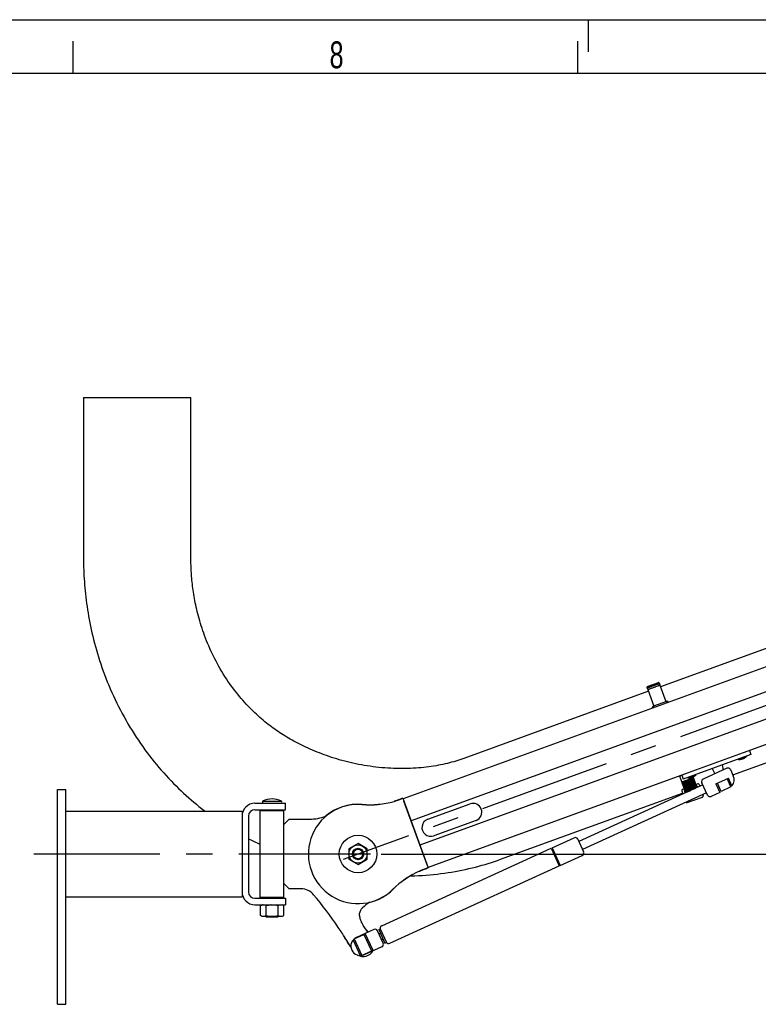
# Model space of a CAD drawing. Extents: x 0 to 594, y 0 to 420.
# Tile 25 of 29: x 349 to 418, y 328 to 420. Entities that reach past the tile are written whole.
import ezdxf
from ezdxf.enums import TextEntityAlignment as Align

# ---------------------------------------------------------------- set-up
doc = ezdxf.new("R2010")
doc.units = 0
doc.header["$LTSCALE"] = 32.67
doc.linetypes.add('CENTER', pattern=[0.6, 0.375, -0.075, 0.075, -0.075])
doc.layers.get('0').update_dxf_attribs({"linetype": 'CONTINUOUS'})
for name, color, linetype in [('100-5404_L_DXF_CONTINUOUS_', 7, 'CONTINUOUS'), ('100-5404_R_DXF_CONTINUOUS_', 7, 'CONTINUOUS'), ('100-5906_DXF_CONTINUOUS_LI', 7, 'CONTINUOUS'), ('100-5913_DXF_CONTINUOUS_LI', 7, 'CONTINUOUS'), ('100-5914_DXF_CONTINUOUS_LI', 7, 'CONTINUOUS'), ('100-5954_G_DXF_CONTINUOUS_', 7, 'CONTINUOUS'), ('100-6300-01_DXF_CONTINUOUS', 7, 'CONTINUOUS'), ('100-6300-02_DXF_AXIS', 7, 'CONTINUOUS'), ('100-6300-02_DXF_CONTINUOUS', 7, 'CONTINUOUS'), ('100-6300-04_DXF_CONTINUOUS', 7, 'CONTINUOUS'), ('100-6305-1_DXF_CONTINUOUS_', 7, 'CONTINUOUS'), ('100-6305-2_DXF_CONTINUOUS_', 7, 'CONTINUOUS'), ('100-6306_DXF_CONTINUOUS_LI', 7, 'CONTINUOUS'), ('100-9010_DXF_CONTINUOUS_LI', 7, 'CONTINUOUS'), ('100-9011_DXF_CONTINUOUS_LI', 7, 'CONTINUOUS'), ('102683_DXF_AXIS', 7, 'CONTINUOUS'), ('102683_DXF_CONTINUOUS_LINE', 7, 'CONTINUOUS'), ('102727_DXF_CONTINUOUS_LINE', 7, 'CONTINUOUS'), ('102728_DXF_CONTINUOUS_LINE', 7, 'CONTINUOUS'), ('104080_2D_DXF_DIMENSION', 7, 'CONTINUOUS'), ('104080_2D_DXF_FORMAT', 7, 'CONTINUOUS'), ('104420_DXF_CONTINUOUS_LINE', 7, 'CONTINUOUS'), ('135588_DXF_CONTINUOUS_LINE', 7, 'CONTINUOUS'), ('136185_DXF_CONTINUOUS_LINE', 7, 'CONTINUOUS'), ('9908480_DXF_CONTINUOUS_LIN', 7, 'CONTINUOUS'), ('GAS_SPRING_RDXF_CONTINUOUS', 7, 'CONTINUOUS'), ('STAB_K4-D4_DXF_CONTINUOUS_', 7, 'CONTINUOUS')]:
    doc.layers.add(name, color=color, linetype=linetype)
doc.styles.get("Standard").update_dxf_attribs({"font": 'txt', "width": 0.7})
doc.styles.add('TEXTSTYLE_3', font='gdt', dxfattribs={"width": 0.7})
doc.styles.add('TEXTSTYLE_4', font='txt', dxfattribs={"width": 0.6})
doc.styles.add('TEXTSTYLE_5', font='gdt', dxfattribs={"width": 0.6})
doc.dimstyles.new('DIMSTYLE_1', dxfattribs={"dimtxt": 3.5, "dimasz": 3, "dimexe": 1.5, "dimexo": 1, "dimgap": 1.75, "dimtad": 1, "dimdec": 1, "dimlfac": 10, "dimtxsty": 'STANDARD', "dimblk": '_ARROW_FILLED', "dimblk1": '_ARROW_FILLED', "dimblk2": '_ARROW_FILLED', "dimcen": 0.09, "dimazin": 3, "dimtol": 1, "dimtp": 30, "dimtm": 70, "dimtfac": 0.6, "dimtdec": 1, "dimtofl": 0, "dimtmove": 0, "dimatfit": 3, "dimtolj": 1})

# ---------------------------------------------------------------- blocks, each defined once
blk = doc.blocks.new('*D1')
at = {"layer": '104080_2D_DXF_DIMENSION', "color": 2, "linetype": 'CONTINUOUS'}
blk.add_line((382.687, 342.29), (464.863, 342.29), dxfattribs=at)
for start, end in [(10, 20), (0, 10)]:
    blk.add_arc((380.541, 342.29), 82.823, start, end, dxfattribs=at)
for points in [[(459.816, 367.942), (458.368, 370.617), (458.87, 367.617)], [(462.809, 345.281), (463.363, 342.29), (463.809, 345.299)]]:
    blk.add_solid(points, dxfattribs=at)
at = {"layer": '104080_2D_DXF_DIMENSION', "color": 2, "linetype": 'CONTINUOUS', "width": 0.785714}
blk.add_text('20', height=3.5, rotation=-80, dxfattribs=at).set_placement((463.777, 361.299), align=Align.CENTER)
at = {"layer": '104080_2D_DXF_DIMENSION', "color": 2, "linetype": 'CONTINUOUS'}
for height, style, p in [(3.5, 'TEXTSTYLE_3', (464.457, 357.442)), (2.1, 'TEXTSTYLE_5', (467.656, 351.389)), (2.1, 'TEXTSTYLE_5', (464.925, 350.755))]:
    blk.add_text('~', height=height, rotation=-80, dxfattribs=dict(at, style=style)).set_placement(p, align=Align.CENTER)
at = {"layer": '104080_2D_DXF_DIMENSION', "color": 2, "linetype": 'CONTINUOUS', "style": 'TEXTSTYLE_4'}
for s, width, p in [('+30', 0.738095, (467.131, 354.368)), ('-70', 0.761905, (464.387, 353.808))]:
    blk.add_text(s, height=2.1, rotation=-80, dxfattribs=dict(at, width=width)).set_placement(p, align=Align.CENTER)
blk = doc.blocks.new('_ARROW_FILLED')
at = {"color": 0, "linetype": 'BYBLOCK'}
blk.add_solid([(0, 0), (-1, 0.167), (-1, -0.167)], dxfattribs=at)

msp = doc.modelspace()

# ---------------------------------------------------------------- linework, layer by layer
at = {"layer": '100-5404_L_DXF_CONTINUOUS_', "color": 7, "linetype": 'CONTINUOUS'}
for p, q in [((384.524, 347.403), (384.514, 347.399)), ((384.544, 347.412), (384.524, 347.403)), ((384.565, 347.421), (384.544, 347.412)), ((384.579, 347.427), (384.574, 347.425)), ((384.583, 347.429), (384.579, 347.427)), ((384.715, 347.483), (384.621, 347.449)), ((386.868, 340.931), (386.881, 340.935)), ((386.881, 340.935), (386.89, 340.938)), ((386.89, 340.938), (386.908, 340.944)), ((386.908, 340.944), (386.919, 340.947)), ((386.919, 340.947), (386.926, 340.949)), ((386.926, 340.949), (386.932, 340.95)), ((386.982, 340.962), (387.076, 340.996))]:
    msp.add_line(p, q, dxfattribs=at)
for points in [[(384.514, 347.399), (384.496, 347.392), (384.475, 347.383), (384.453, 347.375), (384.429, 347.366), (384.404, 347.356), (384.377, 347.346), (384.349, 347.336), (384.319, 347.325), (384.287, 347.314), (384.255, 347.303), (384.221, 347.291), (384.187, 347.28), (384.15, 347.268), (384.113, 347.256), (384.076, 347.244), (384.038, 347.233), (383.999, 347.221), (383.96, 347.21), (383.92, 347.199), (383.899, 347.193)], [(384.574, 347.425), (384.568, 347.422), (384.565, 347.421)], [(384.587, 347.431), (384.586, 347.431), (384.585, 347.43), (384.583, 347.429)], [(386.264, 340.694), (386.284, 340.703), (386.322, 340.72), (386.359, 340.736), (386.396, 340.752), (386.433, 340.768), (386.469, 340.783), (386.505, 340.798), (386.54, 340.812), (386.575, 340.826), (386.608, 340.839), (386.64, 340.851), (386.671, 340.863), (386.701, 340.874), (386.729, 340.884), (386.756, 340.894), (386.782, 340.903), (386.806, 340.911), (386.828, 340.918), (386.849, 340.925), (386.868, 340.931)], [(386.932, 340.95), (386.937, 340.952), (386.939, 340.952), (386.941, 340.953), (386.943, 340.953), (386.944, 340.954)]]:
    msp.add_lwpolyline(points, dxfattribs=at)
for centre, radius, start, end in [((380.539, 342.29), 4.632, 85.38397, 130.74633), ((381.602, 355.452), 8.572, 265.38397, 285.53998), ((389.813, 332.891), 8.572, 114.46002, 134.61603), ((386.93, 341.103), 0.15, 266.83251, 268.5399), ((380.539, 342.29), 4.632, 283.15859, 314.61603)]:
    msp.add_arc(centre, radius, start, end, dxfattribs=at)
for points in [[(384.569, 347.417), (384.584, 347.431), (384.602, 347.442), (384.621, 347.449)], [(386.982, 340.962), (386.964, 340.956), (386.945, 340.953), (386.927, 340.953)]]:
    msp.add_open_spline(points, degree=3, dxfattribs=at)
at = {"layer": '100-5404_R_DXF_CONTINUOUS_', "color": 7, "linetype": 'CONTINUOUS'}
for p, q in [((384.532, 347.4), (384.524, 347.396)), ((384.542, 347.404), (384.532, 347.4)), ((384.551, 347.408), (384.542, 347.404)), ((384.56, 347.412), (384.551, 347.408)), ((384.715, 347.483), (384.621, 347.448)), ((384.715, 347.483), (387.076, 340.997)), ((386.883, 340.943), (386.893, 340.946)), ((386.893, 340.946), (386.903, 340.948)), ((386.981, 340.962), (387.076, 340.997))]:
    msp.add_line(p, q, dxfattribs=at)
for points in [[(384.524, 347.396), (384.514, 347.392), (384.496, 347.384), (384.476, 347.376), (384.454, 347.367), (384.431, 347.357), (384.406, 347.348), (384.38, 347.337), (384.352, 347.327), (384.322, 347.316), (384.291, 347.305), (384.259, 347.293), (384.226, 347.282), (384.191, 347.27), (384.155, 347.258), (384.118, 347.246), (384.08, 347.234), (384.042, 347.223), (384.003, 347.211), (383.964, 347.199), (383.925, 347.188), (383.903, 347.182)], [(384.584, 347.424), (384.584, 347.425), (384.584, 347.425), (384.584, 347.425), (384.584, 347.424), (384.583, 347.424), (384.582, 347.423), (384.58, 347.422), (384.578, 347.421), (384.576, 347.42), (384.573, 347.419), (384.57, 347.417), (384.567, 347.416), (384.564, 347.414), (384.56, 347.412)], [(386.26, 340.705), (386.281, 340.714), (386.318, 340.731), (386.356, 340.747), (386.393, 340.763), (386.43, 340.779), (386.466, 340.794), (386.502, 340.808), (386.538, 340.822), (386.572, 340.836), (386.605, 340.848), (386.637, 340.86), (386.668, 340.872), (386.697, 340.882), (386.726, 340.892), (386.753, 340.902), (386.778, 340.91), (386.802, 340.918), (386.824, 340.925), (386.844, 340.931), (386.864, 340.937)], [(386.864, 340.937), (386.877, 340.941), (386.883, 340.943)], [(386.903, 340.948), (386.911, 340.951), (386.915, 340.952), (386.919, 340.952), (386.922, 340.953), (386.925, 340.954), (386.928, 340.955), (386.93, 340.955), (386.932, 340.956), (386.934, 340.956), (386.936, 340.956), (386.937, 340.957), (386.938, 340.957)]]:
    msp.add_lwpolyline(points, dxfattribs=at)
for centre, radius, start, end in [((380.539, 342.29), 4.621, 85.38397, 314.61603), ((381.602, 355.452), 8.584, 265.38397, 285.54574), ((389.813, 332.891), 8.584, 114.45426, 134.61603), ((386.93, 341.103), 0.15, 267.46946, 268.551)]:
    msp.add_arc(centre, radius, start, end, dxfattribs=at)
for points in [[(384.621, 347.448), (384.602, 347.441), (384.585, 347.431), (384.571, 347.418)], [(386.926, 340.953), (386.945, 340.953), (386.964, 340.956), (386.981, 340.962)]]:
    msp.add_open_spline(points, degree=3, dxfattribs=at)
at = {"layer": '100-5906_DXF_CONTINUOUS_LI', "color": 7, "linetype": 'CONTINUOUS'}
for radius in [0.5, 0.45]:
    msp.add_circle((380.539, 342.29), radius, dxfattribs=at)
at = {"layer": '100-5906_DXF_CONTINUOUS_LI', "color": 2, "linetype": 'CONTINUOUS'}
msp.add_arc((380.539, 342.29), 0.446, 255, 195, dxfattribs=at)
at = {"layer": '100-5913_DXF_CONTINUOUS_LI', "color": 7, "linetype": 'CONTINUOUS'}
for p, q in [((414.446, 350.587), (414.537, 350.111)), ((413.507, 350.245), (413.776, 349.764))]:
    msp.add_line(p, q, dxfattribs=at)
at = {"layer": '100-5914_DXF_CONTINUOUS_LI', "color": 7, "linetype": 'CONTINUOUS'}
for p, q in [((417.125, 351.562), (410.829, 349.271)), ((416.394, 351.722), (411.285, 349.863)), ((416.988, 351.938), (417.125, 351.562)), ((410.692, 349.647), (410.829, 349.271))]:
    msp.add_line(p, q, dxfattribs=at)
at = {"layer": '100-5954_G_DXF_CONTINUOUS_', "color": 7, "linetype": 'CONTINUOUS'}
for p, q in [((387.025, 345.522), (390.972, 346.958)), ((391.532, 345.42), (387.585, 343.984))]:
    msp.add_line(p, q, dxfattribs=at)
for centre, start, end in [((391.252, 346.189), 290, 110), ((387.305, 344.753), 110, 290)]:
    msp.add_arc(centre, 0.818, start, end, dxfattribs=at)
at = {"layer": '100-6300-01_DXF_CONTINUOUS', "color": 7, "linetype": 'CONTINUOUS'}
for p, q in [((352.539, 328.29), (352.539, 348.29)), ((352.539, 348.29), (353.339, 348.29)), ((353.339, 328.29), (353.339, 348.29)), ((352.539, 328.29), (353.339, 328.29))]:
    msp.add_line(p, q, dxfattribs=at)
at = {"layer": '100-6300-02_DXF_AXIS', "color": 7, "linetype": 'CENTER'}
msp.add_line((381.687, 342.29), (350.339, 342.29), dxfattribs=at)
at = {"layer": '100-6300-02_DXF_CONTINUOUS', "color": 7, "linetype": 'CONTINUOUS'}
for p, q in [((353.339, 346.29), (369.739, 346.29)), ((369.739, 346.29), (369.739, 345.815)), ((369.739, 338.765), (369.739, 338.29)), ((353.339, 338.29), (369.739, 338.29))]:
    msp.add_line(p, q, dxfattribs=at)
at = {"layer": '100-6300-04_DXF_CONTINUOUS', "color": 3, "linetype": 'CONTINUOUS'}
for p, q in [((370.939, 347.015), (373.789, 347.015)), ((369.739, 345.815), (369.739, 338.765)), ((370.939, 337.565), (373.789, 337.565))]:
    msp.add_line(p, q, dxfattribs=at)
at = {"layer": '100-6300-04_DXF_CONTINUOUS', "color": 7, "linetype": 'CONTINUOUS'}
for p, q in [((373.789, 346.415), (373.789, 347.015)), ((370.339, 345.815), (370.339, 338.765)), ((370.939, 346.415), (373.789, 346.415)), ((370.939, 338.165), (373.789, 338.165)), ((373.789, 338.165), (373.789, 337.565))]:
    msp.add_line(p, q, dxfattribs=at)
at = {"layer": '100-6300-04_DXF_CONTINUOUS', "color": 3, "linetype": 'CONTINUOUS'}
for centre, start, end in [((370.939, 345.815), 90, 180), ((370.939, 338.765), 180, 270)]:
    msp.add_arc(centre, 1.2, start, end, dxfattribs=at)
at = {"layer": '100-6300-04_DXF_CONTINUOUS', "color": 7, "linetype": 'CONTINUOUS'}
for centre, start, end in [((370.939, 345.815), 90, 180), ((370.939, 338.765), 180, 270)]:
    msp.add_arc(centre, 0.6, start, end, dxfattribs=at)
at = {"layer": '100-6305-1_DXF_CONTINUOUS_', "color": 3, "linetype": 'CONTINUOUS'}
for p, q in [((374.139, 345.54), (373.639, 345.04)), ((373.639, 339.54), (373.639, 345.04)), ((374.139, 345.54), (376.013, 345.54)), ((373.639, 339.54), (374.139, 339.04)), ((375.247, 339.04), (374.139, 339.04))]:
    msp.add_line(p, q, dxfattribs=at)
for centre, radius, start, end in [((376.013, 350.04), 4.5, 270, 289.9271), ((375.247, 337.54), 1.5, 39.90032, 90), ((347.246, 314.127), 38, 34.12151, 39.90032), ((384.377, 333.627), 5, 123.4719, 133.18051), ((381.64, 336.544), 1, 133.18051, 170.4782), ((381.515, 336.276), 0.75, 196.33644, 206.31725), ((385.467, 338.234), 5.161, 206.34961, 212.99428), ((298.358, 281.785), 96.616, 33.37029, 33.73644), ((355.76, 319.484), 27.942, 33, 33.55617), ((385.459, 338.23), 5.152, 213.00119, 216.87056), ((355.757, 319.482), 27.946, 31.35691, 32.99991), ((347.187, 314.217), 38, 30.63952, 30.94614), ((381.003, 333.846), 1.1, 242.50363, 329.67)]:
    msp.add_arc(centre, radius, start, end, dxfattribs=at)
at = {"layer": '100-6305-1_DXF_CONTINUOUS_', "color": 7, "linetype": 'CONTINUOUS'}
for centre, radius, start, end in [((385.292, 338.489), 5.152, 214.72624, 216.43072), ((385.293, 338.49), 5.154, 216.43068, 216.87056), ((396.325, 346.233), 18.63, 215.56351, 217.0631), ((355.588, 319.74), 27.946, 31.3569, 32.36699)]:
    msp.add_arc(centre, radius, start, end, dxfattribs=at)
at = {"layer": '100-6305-1_DXF_CONTINUOUS_', "color": 3, "linetype": 'CONTINUOUS'}
for points, knots in [([(380.653, 336.709), (380.657, 336.595), (380.689, 336.375), (380.756, 336.164), (380.795, 336.065)], [0, 0, 0, 0, 0.51754, 1, 1, 1, 1]), ([(381.338, 335.139), (381.347, 335.128), (381.384, 335.081), (381.421, 335.036), (381.45, 335.001)], [0, 0, 0, 0, 0.237115, 1, 1, 1, 1]), ([(379.778, 333.758), (379.764, 333.781), (379.712, 333.87), (379.66, 333.958), (379.621, 334.024)], [0, 0, 0, 0, 0.261805, 1, 1, 1, 1])]:
    msp.add_open_spline(points, degree=3, knots=knots, dxfattribs=at)
at = {"layer": '100-6305-1_DXF_CONTINUOUS_', "color": 7, "linetype": 'CONTINUOUS'}
msp.add_open_spline([(379.778, 333.758), (379.75, 333.804), (379.641, 333.979), (379.533, 334.154), (379.453, 334.283)], degree=3, knots=[0, 0, 0, 0, 0.261774, 1, 1, 1, 1], dxfattribs=at)
at = {"layer": '100-6305-2_DXF_CONTINUOUS_', "color": 7, "linetype": 'CONTINUOUS'}
for p, q in [((371.489, 346.39), (371.439, 346.34)), ((371.439, 338.24), (371.439, 346.34)), ((371.439, 346.34), (373.639, 346.34)), ((371.489, 346.39), (373.589, 346.39)), ((373.589, 346.39), (373.639, 346.34)), ((373.639, 345.04), (373.639, 346.34)), ((373.639, 338.24), (373.639, 339.54)), ((371.489, 338.19), (371.439, 338.24)), ((373.639, 338.24), (371.439, 338.24)), ((373.589, 338.19), (371.489, 338.19)), ((373.589, 338.19), (373.639, 338.24))]:
    msp.add_line(p, q, dxfattribs=at)
at = {"layer": '100-6306_DXF_CONTINUOUS_LI', "color": 7, "linetype": 'CONTINUOUS'}
for p, q in [((371.656, 347.215), (373.423, 347.215)), ((371.944, 346.39), (371.944, 346.415)), ((373.134, 346.39), (373.134, 346.415)), ((371.944, 338.165), (371.944, 338.19)), ((373.134, 338.165), (373.134, 338.19)), ((372.044, 336.415), (371.974, 336.485)), ((373.049, 336.415), (372.029, 336.415)), ((373.034, 336.415), (373.104, 336.485))]:
    msp.add_line(p, q, dxfattribs=at)
at = {"layer": '100-6306_DXF_CONTINUOUS_LI', "color": 2, "linetype": 'CONTINUOUS'}
for p, q in [((372.029, 336.485), (372.029, 336.415)), ((373.049, 336.485), (373.049, 336.415))]:
    msp.add_line(p, q, dxfattribs=at)
at = {"layer": '100-6306_DXF_CONTINUOUS_LI', "color": 7, "linetype": 'CONTINUOUS'}
for centre, radius, start, end in [((371.944, 347.115), 0.305, 160.86053, 199.13947), ((372.539, 345.365), 2.05, 64.47955, 115.52045), ((373.134, 347.115), 0.305, 340.86053, 19.13947)]:
    msp.add_arc(centre, radius, start, end, dxfattribs=at)
at = {"layer": '100-9010_DXF_CONTINUOUS_LI', "color": 7, "linetype": 'CONTINUOUS'}
for p, q in [((408.655, 358.02), (409.215, 356.481)), ((407.527, 357.61), (408.088, 356.071)), ((409.262, 356.498), (408.041, 356.054)), ((408.131, 355.951), (408.13, 355.954)), ((409.258, 356.364), (409.259, 356.361)), ((412.175, 348.817), (412.018, 348.76)), ((412.086, 348.68), (412.051, 348.667)), ((412.086, 348.68), (412.153, 348.493)), ((412.086, 348.68), (412.106, 348.615)), ((412.303, 348.757), (412.364, 348.589)), ((410.687, 348.169), (410.795, 347.872)), ((410.904, 348.355), (410.747, 348.297)), ((410.938, 348.262), (410.903, 348.249)), ((410.903, 348.249), (410.929, 348.186)), ((410.903, 348.249), (411.006, 347.969)), ((411.19, 347.078), (412.619, 347.598)), ((412.639, 347.835), (412.678, 347.728))]:
    msp.add_line(p, q, dxfattribs=at)
for points in [[(408.655, 358.02), (408.653, 358.024), (408.651, 358.028), (408.649, 358.031), (408.646, 358.035), (408.643, 358.038), (408.64, 358.041), (408.637, 358.044), (408.633, 358.046), (408.629, 358.048), (408.624, 358.05), (408.622, 358.051)], [(407.533, 357.654), (407.532, 357.653), (407.53, 357.649), (407.528, 357.645), (407.526, 357.64), (407.525, 357.636), (407.525, 357.631), (407.524, 357.627), (407.525, 357.622), (407.525, 357.618), (407.526, 357.614), (407.527, 357.61)], [(408.041, 356.054), (408.034, 356.051), (408.024, 356.046), (408.014, 356.041), (408.004, 356.035), (407.995, 356.028), (407.987, 356.021), (407.979, 356.013), (407.971, 356.005), (407.965, 355.996), (407.959, 355.987), (407.954, 355.978), (407.949, 355.968), (407.945, 355.958), (407.943, 355.948), (407.94, 355.938), (407.939, 355.927), (407.939, 355.917), (407.939, 355.907), (407.94, 355.896), (407.943, 355.886), (407.944, 355.883)], [(409.446, 356.43), (409.445, 356.433), (409.44, 356.442), (409.434, 356.451), (409.428, 356.459), (409.421, 356.467), (409.413, 356.474), (409.405, 356.48), (409.396, 356.486), (409.387, 356.491), (409.378, 356.496), (409.367, 356.5), (409.357, 356.503), (409.346, 356.505), (409.336, 356.507), (409.324, 356.508), (409.313, 356.508), (409.302, 356.507), (409.291, 356.506), (409.28, 356.504), (409.269, 356.5), (409.262, 356.498)], [(412.303, 348.757), (412.3, 348.764), (412.297, 348.771), (412.293, 348.778), (412.288, 348.784), (412.283, 348.79), (412.277, 348.796), (412.272, 348.801), (412.265, 348.806), (412.258, 348.81), (412.251, 348.814), (412.244, 348.817), (412.237, 348.819), (412.229, 348.821), (412.221, 348.822), (412.213, 348.823), (412.205, 348.823), (412.198, 348.822), (412.19, 348.821), (412.182, 348.82), (412.175, 348.817)], [(410.747, 348.297), (410.739, 348.294), (410.732, 348.291), (410.726, 348.287), (410.719, 348.282), (410.713, 348.277), (410.708, 348.272), (410.703, 348.266), (410.698, 348.259), (410.694, 348.253), (410.69, 348.246), (410.687, 348.238), (410.685, 348.231), (410.683, 348.223), (410.681, 348.215), (410.681, 348.207), (410.681, 348.199), (410.681, 348.192), (410.683, 348.184), (410.685, 348.176), (410.687, 348.169)], [(412.619, 347.598), (412.62, 347.598), (412.628, 347.602), (412.635, 347.605), (412.641, 347.61), (412.648, 347.615), (412.654, 347.62), (412.66, 347.626), (412.665, 347.632), (412.669, 347.639), (412.673, 347.646), (412.677, 347.654), (412.679, 347.662), (412.682, 347.67), (412.683, 347.678), (412.684, 347.686), (412.684, 347.694), (412.684, 347.703), (412.682, 347.711), (412.68, 347.719), (412.678, 347.728)], [(411.072, 347.119), (411.073, 347.117), (411.078, 347.11), (411.084, 347.103), (411.09, 347.098), (411.096, 347.092), (411.103, 347.087), (411.111, 347.083), (411.118, 347.08), (411.126, 347.077), (411.134, 347.075), (411.142, 347.073), (411.15, 347.072), (411.158, 347.072), (411.166, 347.072), (411.174, 347.074), (411.182, 347.075), (411.19, 347.078)]]:
    msp.add_lwpolyline(points, dxfattribs=at)
for points, knots in [([(408.13, 355.954), (408.128, 355.96), (408.116, 355.982), (408.096, 356.003), (408.078, 356.007)], [0, 0, 0, 0, 0.266652, 1, 1, 1, 1]), ([(409.264, 356.439), (409.26, 356.434), (409.249, 356.411), (409.251, 356.383), (409.258, 356.364)], [0, 0, 0, 0, 0.218342, 1, 1, 1, 1]), ([(412.106, 348.615), (412.11, 348.603), (412.123, 348.561), (412.136, 348.519), (412.145, 348.488)], [0, 0, 0, 0, 0.270416, 1, 1, 1, 1]), ([(410.929, 348.186), (410.938, 348.165), (410.968, 348.095), (410.998, 348.024), (411.02, 347.975)], [0, 0, 0, 0, 0.294942, 1, 1, 1, 1])]:
    msp.add_open_spline(points, degree=3, knots=knots, dxfattribs=at)
at = {"layer": '100-9011_DXF_CONTINUOUS_LI', "color": 7, "linetype": 'CONTINUOUS'}
for p, q in [((407.476, 357.783), (407.462, 357.822)), ((407.491, 357.732), (407.462, 357.822)), ((407.476, 357.783), (407.484, 357.757)), ((407.484, 357.757), (408.593, 358.161)), ((407.485, 357.756), (407.484, 357.757)), ((407.506, 357.692), (407.485, 357.756)), ((407.491, 357.732), (407.506, 357.689)), ((407.491, 357.731), (407.492, 357.729)), ((407.492, 357.884), (407.529, 357.897)), ((407.506, 357.846), (408.519, 358.215)), ((407.506, 357.689), (407.506, 357.692)), ((407.506, 357.689), (407.508, 357.685)), ((407.506, 357.689), (407.526, 357.637)), ((407.508, 357.685), (407.51, 357.681)), ((407.529, 357.897), (408.469, 358.239)), ((407.529, 357.897), (407.529, 357.897)), ((407.53, 357.896), (408.469, 358.238)), ((407.53, 357.895), (408.47, 358.237)), ((407.543, 357.859), (407.53, 357.896)), ((407.531, 357.893), (408.47, 358.235)), ((407.531, 357.892), (408.471, 358.234)), ((407.532, 357.89), (408.471, 358.232)), ((407.532, 357.888), (408.472, 358.231)), ((407.533, 357.887), (408.473, 358.229)), ((407.533, 357.885), (408.473, 358.227)), ((407.534, 357.884), (408.474, 358.226)), ((407.535, 357.882), (408.474, 358.224)), ((408.475, 358.223), (407.535, 357.881)), ((407.536, 357.879), (408.475, 358.221)), ((407.536, 357.878), (408.476, 358.22)), ((407.537, 357.876), (408.476, 358.218)), ((407.537, 357.875), (408.477, 358.217)), ((407.538, 357.873), (408.478, 358.215)), ((407.538, 357.872), (408.478, 358.214)), ((407.539, 357.87), (408.479, 358.212)), ((407.54, 357.869), (408.479, 358.211)), ((407.54, 357.867), (408.48, 358.209)), ((407.541, 357.866), (408.48, 358.208)), ((407.541, 357.864), (408.481, 358.206)), ((407.542, 357.863), (408.481, 358.205)), ((407.542, 357.861), (408.482, 358.203)), ((407.667, 357.665), (407.702, 357.677)), ((407.702, 357.677), (407.766, 357.699)), ((407.766, 357.699), (407.88, 357.74)), ((407.88, 357.74), (407.942, 357.762)), ((407.942, 357.762), (407.993, 357.78)), ((407.993, 357.78), (408.046, 357.8)), ((408.046, 357.8), (408.1, 357.819)), ((408.1, 357.819), (408.139, 357.833)), ((408.139, 357.833), (408.17, 357.845)), ((408.17, 357.845), (408.2, 357.856)), ((408.2, 357.856), (408.235, 357.869)), ((408.235, 357.869), (408.274, 357.883)), ((408.274, 357.883), (408.371, 357.919)), ((408.371, 357.919), (408.454, 357.95)), ((408.454, 357.95), (408.5, 357.968)), ((408.469, 358.239), (408.506, 358.253)), ((408.469, 358.239), (408.469, 358.239)), ((408.469, 358.238), (408.483, 358.201)), ((408.5, 357.968), (408.526, 357.978)), ((408.526, 357.978), (408.541, 357.984)), ((408.541, 357.984), (408.552, 357.988)), ((408.552, 357.988), (408.559, 357.991)), ((408.559, 357.991), (408.564, 357.993)), ((408.564, 357.993), (408.567, 357.994)), ((408.567, 357.994), (408.569, 357.995)), ((408.569, 358.225), (408.604, 358.137)), ((408.569, 358.225), (408.583, 358.186)), ((408.569, 357.995), (408.572, 357.996)), ((408.572, 357.996), (408.574, 357.997)), ((408.583, 358.186), (408.593, 358.161)), ((408.594, 358.159), (408.593, 358.161)), ((408.594, 358.159), (408.619, 358.097)), ((408.604, 358.137), (408.639, 358.042)), ((408.605, 358.137), (408.605, 358.134)), ((408.619, 358.097), (408.62, 358.095)), ((407.606, 357.645), (407.608, 357.645)), ((407.608, 357.645), (407.611, 357.646)), ((407.611, 357.646), (407.615, 357.647)), ((407.615, 357.647), (407.619, 357.649)), ((407.619, 357.649), (407.626, 357.651)), ((407.626, 357.651), (407.635, 357.654)), ((407.635, 357.654), (407.647, 357.658)), ((407.647, 357.658), (407.667, 357.665)), ((410.415, 349.541), (410.693, 349.643)), ((410.465, 349.56), (411.039, 347.984)), ((412.12, 348.478), (411.757, 349.476)), ((411.7, 349.361), (410.761, 349.019)), ((410.761, 349.019), (411.123, 348.022)), ((410.779, 348.968), (411.719, 349.31)), ((410.798, 348.917), (411.737, 349.259)), ((410.816, 348.866), (411.756, 349.208)), ((410.835, 348.815), (411.775, 349.157)), ((410.853, 348.764), (411.793, 349.106)), ((410.872, 348.713), (411.812, 349.055)), ((410.891, 348.662), (411.83, 349.004)), ((410.909, 348.611), (411.849, 348.953)), ((410.928, 348.56), (411.867, 348.902)), ((410.946, 348.509), (411.886, 348.851)), ((410.965, 348.456), (411.905, 348.798)), ((410.984, 348.405), (411.924, 348.747)), ((411.002, 348.356), (411.942, 348.698)), ((411.019, 348.308), (411.959, 348.65)), ((411.036, 348.262), (411.976, 348.604)), ((411.052, 348.217), (411.992, 348.56)), ((411.068, 348.175), (412.008, 348.517)), ((411.7, 349.361), (412.036, 348.439)), ((411.083, 348.134), (412.023, 348.476)), ((411.097, 348.094), (412.002, 348.424)), ((411.111, 348.057), (411.542, 348.213))]:
    msp.add_line(p, q, dxfattribs=at)
for points in [[(407.492, 357.884), (407.49, 357.883), (407.486, 357.881), (407.483, 357.879), (407.48, 357.877), (407.477, 357.875), (407.474, 357.872), (407.471, 357.869), (407.469, 357.866), (407.467, 357.863), (407.465, 357.86), (407.463, 357.856), (407.462, 357.852), (407.461, 357.848), (407.46, 357.844), (407.459, 357.841), (407.459, 357.837), (407.46, 357.833), (407.46, 357.829), (407.461, 357.825), (407.462, 357.822)], [(407.51, 357.681), (407.512, 357.677), (407.514, 357.673), (407.517, 357.67), (407.519, 357.667), (407.522, 357.663), (407.525, 357.66), (407.528, 357.658), (407.531, 357.655), (407.535, 357.653), (407.538, 357.651), (407.541, 357.649), (407.545, 357.647), (407.548, 357.645), (407.552, 357.644), (407.555, 357.643), (407.559, 357.642), (407.562, 357.641), (407.566, 357.641), (407.569, 357.64), (407.572, 357.64), (407.575, 357.64), (407.579, 357.64), (407.581, 357.64), (407.584, 357.64), (407.586, 357.64), (407.589, 357.641), (407.591, 357.641), (407.592, 357.641), (407.594, 357.641), (407.595, 357.642), (407.596, 357.642), (407.597, 357.642), (407.599, 357.643), (407.6, 357.643), (407.601, 357.643), (407.602, 357.643), (407.603, 357.644), (407.604, 357.644), (407.606, 357.645)], [(408.569, 358.225), (408.568, 358.228), (408.565, 358.232), (408.563, 358.236), (408.56, 358.239), (408.557, 358.242), (408.554, 358.245), (408.55, 358.248), (408.546, 358.25), (408.542, 358.252), (408.538, 358.254), (408.534, 358.255), (408.529, 358.255), (408.525, 358.256), (408.521, 358.256), (408.516, 358.255), (408.512, 358.255), (408.508, 358.254), (408.506, 358.253)], [(408.574, 357.997), (408.575, 357.998), (408.576, 357.998), (408.578, 357.999), (408.579, 357.999), (408.58, 358), (408.581, 358), (408.582, 358.001), (408.583, 358.002), (408.585, 358.002), (408.586, 358.003), (408.588, 358.004), (408.59, 358.005), (408.592, 358.007), (408.594, 358.008), (408.596, 358.01), (408.599, 358.012), (408.601, 358.014), (408.604, 358.017), (408.606, 358.019), (408.608, 358.022), (408.61, 358.025), (408.612, 358.028), (408.614, 358.031), (408.616, 358.035), (408.618, 358.038), (408.62, 358.042), (408.621, 358.046), (408.622, 358.05), (408.623, 358.054), (408.624, 358.058), (408.624, 358.062), (408.625, 358.067), (408.625, 358.071), (408.624, 358.076), (408.624, 358.08), (408.623, 358.085), (408.622, 358.089), (408.62, 358.094)], [(410.378, 349.532), (410.381, 349.533), (410.391, 349.534), (410.401, 349.537), (410.411, 349.54), (410.415, 349.541)]]:
    msp.add_lwpolyline(points, dxfattribs=at)
for points, knots in [([(407.506, 357.846), (407.493, 357.841), (407.472, 357.821), (407.472, 357.793), (407.476, 357.783)], [0, 0, 0, 0, 0.557324, 1, 1, 1, 1]), ([(408.594, 358.159), (408.594, 358.158), (408.588, 358.157), (408.583, 358.153), (408.568, 358.148), (408.551, 358.141), (408.528, 358.132), (408.488, 358.117), (408.428, 358.094), (408.345, 358.063), (408.251, 358.028), (408.148, 357.99), (408.041, 357.951), (407.935, 357.913), (407.832, 357.876), (407.737, 357.842), (407.654, 357.812), (407.593, 357.791), (407.553, 357.777), (407.529, 357.769), (407.511, 357.764), (407.497, 357.758), (407.49, 357.758), (407.485, 357.755), (407.485, 357.756)], [0, 0, 0, 0, 0.002482, 0.009713, 0.021631, 0.038147, 0.059141, 0.084378, 0.146523, 0.222295, 0.308702, 0.402484, 0.5, 0.597516, 0.691298, 0.777705, 0.853477, 0.915622, 0.940859, 0.961853, 0.978369, 0.990287, 0.997518, 1, 1, 1, 1]), ([(408.583, 358.186), (408.579, 358.196), (408.562, 358.217), (408.533, 358.22), (408.519, 358.215)], [0, 0, 0, 0, 0.442676, 1, 1, 1, 1])]:
    msp.add_open_spline(points, degree=3, knots=knots, dxfattribs=at)
at = {"layer": '102683_DXF_AXIS', "color": 7, "linetype": 'CENTER'}
msp.add_line((514.164, 390.925), (379.161, 341.788), dxfattribs=at)
at = {"layer": '102683_DXF_CONTINUOUS_LINE', "color": 7, "linetype": 'CONTINUOUS'}
for p, q in [((510.182, 393.094), (384.733, 347.435)), ((510.934, 391.027), (385.485, 345.367)), ((499.164, 381.848), (416.394, 351.722)), ((485.026, 379.043), (386.306, 343.112)), ((411.285, 349.863), (387.059, 341.045)), ((386.975, 341.274), (384.816, 347.205))]:
    msp.add_line(p, q, dxfattribs=at)
at = {"layer": '102727_DXF_CONTINUOUS_LINE', "color": 7, "linetype": 'CONTINUOUS'}
msp.add_circle((380.539, 342.29), 1.75, dxfattribs=at)
at = {"layer": '102728_DXF_CONTINUOUS_LINE', "color": 7, "linetype": 'CONTINUOUS'}
for p, q in [((380.539, 343.272), (379.689, 342.781)), ((381.389, 342.781), (380.539, 343.272)), ((379.689, 342.781), (379.689, 341.799)), ((381.389, 341.799), (381.389, 342.781)), ((379.689, 341.799), (380.539, 341.309)), ((380.539, 341.309), (381.389, 341.799))]:
    msp.add_line(p, q, dxfattribs=at)
for radius in [0.85, 0.53]:
    msp.add_circle((380.539, 342.29), radius, dxfattribs=at)
at = {"layer": '104080_2D_DXF_FORMAT', "color": 7, "linetype": 'CONTINUOUS'}
for p, q in [((0, 420), (594, 420)), ((402, 417), (402, 420)), ((354, 415), (354, 418)), ((401, 415), (401, 418)), ((589, 415), (25, 415))]:
    msp.add_line(p, q, dxfattribs=at)
at = {"layer": '104420_DXF_CONTINUOUS_LINE', "color": 7, "linetype": 'CONTINUOUS'}
for p, q in [((354.979, 384.807), (354.979, 369.807)), ((354.979, 384.807), (364.979, 384.807)), ((364.979, 369.807), (364.979, 384.807)), ((450.81, 373.187), (408.712, 357.865)), ((415.442, 349.673), (453.986, 363.702)), ((407.584, 357.454), (390.377, 351.192)), ((393.798, 341.795), (410.76, 347.969))]:
    msp.add_line(p, q, dxfattribs=at)
for points in [[(354.979, 369.807), (354.98, 369.555), (354.984, 369.288), (354.989, 369.019), (354.997, 368.748), (355.008, 368.475), (355.021, 368.2), (355.037, 367.924), (355.055, 367.645), (355.076, 367.365), (355.1, 367.082), (355.126, 366.797), (355.156, 366.51), (355.188, 366.221), (355.224, 365.929), (355.262, 365.636), (355.304, 365.34), (355.349, 365.042), (355.398, 364.742), (355.45, 364.439), (355.505, 364.134), (355.564, 363.828), (355.627, 363.519), (355.693, 363.207), (355.763, 362.894), (355.838, 362.579), (355.916, 362.261), (355.998, 361.942), (356.085, 361.62), (356.176, 361.297), (356.271, 360.973), (356.371, 360.647), (356.475, 360.319), (356.583, 359.991), (356.696, 359.662), (356.814, 359.331), (356.936, 359), (357.063, 358.668), (357.194, 358.336), (357.33, 358.004), (357.471, 357.672), (357.616, 357.341), (357.766, 357.01), (357.92, 356.68), (358.078, 356.352), (358.241, 356.025), (358.408, 355.699), (358.58, 355.376), (358.755, 355.054), (358.934, 354.735), (359.117, 354.419), (359.303, 354.105), (359.493, 353.794), (359.687, 353.486), (359.884, 353.182), (360.083, 352.882), (360.286, 352.585), (360.492, 352.292), (360.7, 352.003), (360.911, 351.718), (361.124, 351.437), (361.339, 351.16), (361.557, 350.887), (361.777, 350.619), (361.999, 350.355), (362.222, 350.095), (362.447, 349.84), (362.674, 349.589), (362.903, 349.342), (363.133, 349.1), (363.364, 348.862), (363.596, 348.628), (363.83, 348.399), (364.064, 348.175), (364.3, 347.954), (364.536, 347.738), (364.773, 347.527), (365.011, 347.32), (365.249, 347.116), (365.488, 346.918), (365.727, 346.723), (365.967, 346.532), (366.208, 346.345), (366.28, 346.29)], [(390.377, 351.192), (390.208, 351.132), (390.023, 351.068), (389.835, 351.007), (389.645, 350.948), (389.452, 350.89), (389.256, 350.835), (389.057, 350.782), (388.856, 350.731), (388.651, 350.683), (388.444, 350.636), (388.233, 350.592), (388.019, 350.55), (387.802, 350.51), (387.582, 350.473), (387.358, 350.438), (387.13, 350.406), (386.899, 350.376), (386.664, 350.349), (386.426, 350.325), (386.184, 350.304), (385.938, 350.286), (385.687, 350.27), (385.433, 350.258), (385.175, 350.249), (384.914, 350.244), (384.65, 350.242), (384.383, 350.243), (384.115, 350.248), (383.844, 350.257), (383.572, 350.27), (383.3, 350.286), (383.027, 350.305), (382.754, 350.329), (382.481, 350.356), (382.208, 350.386), (381.936, 350.42), (381.665, 350.458), (381.395, 350.498), (381.126, 350.543), (380.859, 350.59), (380.593, 350.64), (380.329, 350.694), (380.067, 350.75), (379.808, 350.809), (379.551, 350.871), (379.297, 350.936), (379.046, 351.003), (378.797, 351.072), (378.552, 351.144), (378.311, 351.218), (378.072, 351.293), (377.838, 351.371), (377.607, 351.45), (377.38, 351.531), (377.156, 351.614), (376.936, 351.698), (376.72, 351.784), (376.507, 351.87), (376.298, 351.959), (376.092, 352.048), (375.889, 352.139), (375.69, 352.23), (375.495, 352.323), (375.303, 352.416), (375.114, 352.511), (374.929, 352.606), (374.748, 352.701), (374.571, 352.797), (374.397, 352.894), (374.227, 352.991), (374.06, 353.088), (373.895, 353.186), (373.734, 353.285), (373.574, 353.385), (373.417, 353.486), (373.261, 353.588), (373.107, 353.692), (372.953, 353.798), (372.799, 353.906), (372.646, 354.016), (372.493, 354.129), (372.339, 354.246), (372.184, 354.365), (372.029, 354.488), (371.873, 354.614), (371.716, 354.744), (371.559, 354.878), (371.401, 355.015), (371.242, 355.157), (371.083, 355.302), (370.924, 355.451), (370.764, 355.604), (370.605, 355.762), (370.446, 355.923), (370.286, 356.088), (370.128, 356.257), (369.969, 356.43), (369.811, 356.608), (369.654, 356.789), (369.498, 356.974), (369.342, 357.164), (369.187, 357.357), (369.033, 357.556), (368.881, 357.758), (368.729, 357.965), (368.578, 358.176), (368.429, 358.392), (368.281, 358.612), (368.136, 358.836), (367.992, 359.065), (367.85, 359.296), (367.712, 359.53), (367.577, 359.766), (367.445, 360.004), (367.317, 360.243), (367.193, 360.483), (367.073, 360.723), (366.956, 360.963), (366.844, 361.203), (366.736, 361.443), (366.632, 361.681), (366.532, 361.92), (366.436, 362.157), (366.344, 362.392), (366.256, 362.627), (366.172, 362.859), (366.092, 363.09), (366.015, 363.319), (365.942, 363.547), (365.872, 363.772), (365.806, 363.995), (365.743, 364.215), (365.683, 364.433), (365.627, 364.649), (365.574, 364.862), (365.523, 365.073), (365.476, 365.281), (365.431, 365.487), (365.389, 365.69), (365.35, 365.891), (365.313, 366.09), (365.278, 366.287), (365.246, 366.482), (365.216, 366.675), (365.188, 366.866), (365.162, 367.055), (365.138, 367.242), (365.116, 367.426), (365.095, 367.609), (365.077, 367.79), (365.06, 367.968), (365.046, 368.145), (365.032, 368.32), (365.021, 368.493), (365.01, 368.665), (365.002, 368.835), (364.995, 369.003), (364.989, 369.169), (364.984, 369.335), (364.981, 369.498), (364.98, 369.661), (364.979, 369.807)], [(370.339, 343.721), (370.348, 343.717), (370.634, 343.57), (370.924, 343.426), (371.217, 343.284), (371.439, 343.179)], [(385.422, 340.252), (385.471, 340.253), (385.828, 340.266), (386.181, 340.282), (386.533, 340.303), (386.882, 340.328), (387.228, 340.357), (387.572, 340.39), (387.913, 340.427), (388.252, 340.468), (388.587, 340.512), (388.92, 340.561), (389.249, 340.613), (389.576, 340.669), (389.9, 340.728), (390.22, 340.791), (390.537, 340.858), (390.851, 340.928), (391.162, 341.001), (391.469, 341.077), (391.774, 341.157), (392.075, 341.24), (392.372, 341.326), (392.667, 341.415), (392.958, 341.507), (393.246, 341.602), (393.531, 341.7), (393.798, 341.795)]]:
    msp.add_lwpolyline(points, dxfattribs=at)
at = {"layer": '135588_DXF_CONTINUOUS_LINE', "color": 7, "linetype": 'CONTINUOUS'}
for p, q in [((398.62, 342.862), (400.667, 343.797)), ((400.998, 343.673), (401.538, 342.491)), ((382.743, 335.611), (398.529, 342.82)), ((398.529, 342.82), (399.277, 341.183)), ((398.55, 342.775), (398.641, 342.816)), ((398.62, 342.862), (399.368, 341.225)), ((399.368, 341.225), (401.415, 342.159)), ((383.49, 333.973), (399.277, 341.183)), ((399.256, 341.229), (399.347, 341.27)), ((382.466, 335.265), (382.603, 335.327)), ((382.466, 335.265), (383.048, 333.991)), ((382.496, 334.839), (382.633, 334.901)), ((382.603, 335.327), (383.184, 334.054)), ((382.745, 334.293), (382.882, 334.355)), ((383.048, 333.991), (383.184, 334.054))]:
    msp.add_line(p, q, dxfattribs=at)
at = {"layer": '135588_DXF_CONTINUOUS_LINE', "color": 2, "linetype": 'CONTINUOUS'}
for p, q in [((382.517, 334.793), (382.653, 334.855)), ((382.725, 334.338), (382.861, 334.401))]:
    msp.add_line(p, q, dxfattribs=at)
at = {"layer": '135588_DXF_CONTINUOUS_LINE', "color": 7, "linetype": 'CONTINUOUS'}
for centre, start, end in [((400.771, 343.569), 24.54548, 114.54548), ((401.311, 342.387), 294.54548, 24.54548), ((382.846, 335.383), 114.54548, 193.00852), ((383.386, 334.201), 216.08244, 294.54548)]:
    msp.add_arc(centre, 0.25, start, end, dxfattribs=at)
at = {"layer": '136185_DXF_CONTINUOUS_LINE', "color": 7, "linetype": 'CONTINUOUS'}
for p, q in [((415.96, 351.106), (416.712, 351.38)), ((416.702, 351.408), (416.712, 351.38)), ((415.95, 351.135), (415.96, 351.106)), ((416.261, 351.115), (416.476, 351.193)), ((411.251, 349.425), (411.262, 349.396)), ((411.262, 349.396), (412.013, 349.67)), ((411.562, 349.405), (411.778, 349.483)), ((412.003, 349.698), (412.013, 349.67))]:
    msp.add_line(p, q, dxfattribs=at)
for centre, start, end in [((416.088, 351.925), 297.94327, 318.86641), ((416.088, 351.925), 261.13359, 282.05673), ((411.389, 350.215), 297.94327, 318.86641), ((411.389, 350.215), 261.13359, 282.05673)]:
    msp.add_arc(centre, 0.829, start, end, dxfattribs=at)
at = {"layer": '9908480_DXF_CONTINUOUS_LIN', "color": 7, "linetype": 'CONTINUOUS'}
for p, q in [((371.442, 337.48), (371.589, 337.565)), ((373.636, 337.48), (373.489, 337.565)), ((371.442, 336.57), (371.442, 337.48)), ((371.991, 336.57), (371.991, 337.48)), ((373.088, 336.57), (373.088, 337.48)), ((373.636, 336.57), (373.636, 337.48)), ((371.589, 336.485), (371.442, 336.57)), ((371.589, 336.485), (373.489, 336.485)), ((373.489, 336.485), (373.636, 336.57))]:
    msp.add_line(p, q, dxfattribs=at)
for centre, radius, start, end in [((371.719, 337.129), 0.436, 97.41394, 99.79622), ((371.717, 337.147), 0.418, 90.0317, 97.43008), ((372.541, 335.886), 1.679, 93.44364, 93.71862)]:
    msp.add_arc(centre, radius, start, end, dxfattribs=at)
for points, knots in [([(371.442, 337.48), (371.459, 337.49), (371.523, 337.524), (371.592, 337.55), (371.645, 337.559)], [0, 0, 0, 0, 0.259895, 1, 1, 1, 1]), ([(371.717, 337.565), (371.763, 337.565), (371.86, 337.548), (371.948, 337.505), (371.991, 337.48)], [0, 0, 0, 0, 0.485069, 1, 1, 1, 1]), ([(372.539, 337.565), (372.632, 337.565), (372.818, 337.549), (372.999, 337.506), (373.088, 337.48)], [0, 0, 0, 0, 0.499896, 1, 1, 1, 1]), ([(373.088, 337.48), (373.131, 337.505), (373.218, 337.548), (373.315, 337.565), (373.362, 337.565)], [0, 0, 0, 0, 0.514931, 1, 1, 1, 1]), ([(373.362, 337.565), (373.409, 337.565), (373.506, 337.548), (373.593, 337.505), (373.636, 337.48)], [0, 0, 0, 0, 0.485069, 1, 1, 1, 1]), ([(371.442, 336.57), (371.485, 336.545), (371.573, 336.503), (371.67, 336.485), (371.717, 336.485)], [0, 0, 0, 0, 0.514931, 1, 1, 1, 1]), ([(371.717, 336.485), (371.763, 336.485), (371.86, 336.503), (371.948, 336.545), (371.991, 336.57)], [0, 0, 0, 0, 0.485069, 1, 1, 1, 1]), ([(371.991, 336.57), (372.08, 336.544), (372.261, 336.501), (372.447, 336.485), (372.539, 336.485)], [0, 0, 0, 0, 0.500104, 1, 1, 1, 1]), ([(372.539, 336.485), (372.632, 336.485), (372.818, 336.501), (372.999, 336.544), (373.088, 336.57)], [0, 0, 0, 0, 0.499896, 1, 1, 1, 1]), ([(373.088, 336.57), (373.131, 336.545), (373.218, 336.503), (373.315, 336.485), (373.362, 336.485)], [0, 0, 0, 0, 0.514931, 1, 1, 1, 1]), ([(373.362, 336.485), (373.409, 336.485), (373.506, 336.503), (373.593, 336.545), (373.636, 336.57)], [0, 0, 0, 0, 0.485069, 1, 1, 1, 1])]:
    msp.add_open_spline(points, degree=3, knots=knots, dxfattribs=at)
msp.add_open_spline([(371.991, 337.48), (372.134, 337.522), (372.283, 337.552), (372.432, 337.562)], degree=3, dxfattribs=at)
at = {"layer": 'GAS_SPRING_RDXF_CONTINUOUS', "color": 7, "linetype": 'CONTINUOUS'}
for p, q in [((412.651, 348.72), (401.102, 343.446)), ((412.983, 347.992), (401.434, 342.718))]:
    msp.add_line(p, q, dxfattribs=at)
at = {"layer": 'STAB_K4-D4_DXF_CONTINUOUS_', "color": 7, "linetype": 'CONTINUOUS'}
for p, q in [((414.889, 350.272), (412.682, 349.264)), ((415.225, 350.146), (415.486, 349.575)), ((413.078, 347.785), (412.556, 348.927)), ((413.86, 348.832), (415.032, 349.368)), ((413.86, 348.832), (414.226, 348.03)), ((414.351, 348.126), (414, 348.896)), ((415.261, 348.542), (414.351, 348.126)), ((415.261, 348.542), (414.909, 349.311)), ((415.362, 348.645), (415.032, 349.368)), ((415.362, 348.645), (415.239, 348.588)), ((414.226, 348.03), (413.415, 347.659)), ((414.33, 348.173), (414.19, 348.109)), ((380.177, 334.38), (381.087, 334.796)), ((382.023, 335.263), (380.387, 334.516)), ((381.087, 334.796), (381.79, 333.256)), ((381.108, 334.749), (381.248, 334.812)), ((381.945, 333.287), (381.212, 334.892)), ((382.882, 333.995), (382.36, 335.137)), ((380.075, 334.277), (380.198, 334.333)), ((380.075, 334.277), (380.736, 332.831)), ((380.177, 334.381), (380.88, 332.84)), ((380.88, 332.841), (381.79, 333.256)), ((382.756, 333.658), (381.12, 332.911)), ((381.768, 333.303), (381.908, 333.367)), ((380.736, 332.831), (380.859, 332.887))]:
    msp.add_line(p, q, dxfattribs=at)
for centre, radius, start, end in [((414.994, 350.041), 0.254, 24.54548, 114.54548), ((414.684, 349.208), 0.882, 320.27681, 24.54548), ((412.787, 349.033), 0.254, 114.54548, 204.54548), ((413.309, 347.89), 0.254, 204.54548, 294.54548), ((382.129, 335.031), 0.254, 24.54548, 114.54548), ((380.754, 333.713), 0.882, 114.54548, 294.54548), ((382.65, 333.889), 0.254, 294.54548, 24.54548)]:
    msp.add_arc(centre, radius, start, end, dxfattribs=at)

# ---------------------------------------------------------------- texts
at = {"layer": '104080_2D_DXF_FORMAT', "color": 2, "linetype": 'CONTINUOUS', "insert": (377.891, 417.977), "char_height": 2.5, "width": 2.94643, "attachment_point": 1}
msp.add_mtext('8', dxfattribs=at)

# ---------------------------------------------------------------- dimensions: what is measured, and where the dimension line sits
at = {"layer": '104080_2D_DXF_DIMENSION', "color": 2, "linetype": 'CONTINUOUS'}
dim = msp.add_angular_dim_2l(base=(462.1048, 356.6722), line1=((380.8593, 342.2902), (381.6875, 342.2902)), line2=((456.6503, 369.9919), (457.4285, 370.2751)), dimstyle='DIMSTYLE_1', override={"dimtad": 2, "dimdec": 0}, dxfattribs=at)
dim.commit()
dim.dimension.update_dxf_attribs({"geometry": '*D1', "text_midpoint": (462.1241, 356.5625), "dimtype": 162})

doc.saveas('drawing.dxf')
